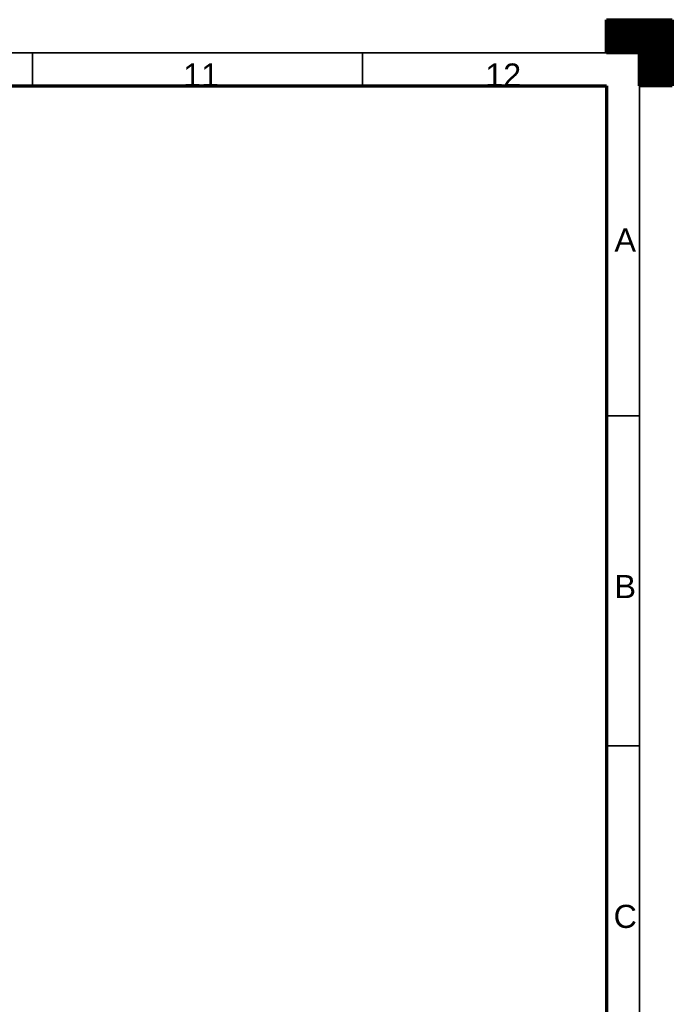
# Model space of a CAD drawing. Header units: millimetres. Extents: x 0 to 594, y 0 to 420.
# Tile 9 of 9: x 495 to 594, y 271 to 420. Entities that reach past the tile are written whole.
import ezdxf

# ---------------------------------------------------------------- set-up
doc = ezdxf.new("R2010")
doc.units = ezdxf.units.MM
doc.layers.add('256', color=7, linetype='Continuous', true_color=0xffffff)
doc.styles.add('Arial', font='Arial')

# ---------------------------------------------------------------- blocks, each defined once
blk = doc.blocks.new('HATCH5')
at = {"color": 18, "lineweight": 13}
for p, q in [((584, 419.98988), (594, 419.98988)), ((584, 419.94755), (594, 419.94755)), ((584, 419.90522), (594, 419.90522)), ((584, 419.86289), (594, 419.86289)), ((584, 419.82056), (594, 419.82056)), ((584, 419.77823), (594, 419.77823)), ((584, 419.7359), (594, 419.7359)), ((584, 419.69357), (594, 419.69357)), ((584, 419.65124), (594, 419.65124)), ((584, 419.60891), (594, 419.60891)), ((584, 419.56658), (594, 419.56658)), ((584, 419.52425), (594, 419.52425)), ((584, 419.48192), (594, 419.48192)), ((584, 419.43959), (594, 419.43959)), ((584, 419.39726), (594, 419.39726)), ((584, 419.35493), (594, 419.35493)), ((584, 419.3126), (594, 419.3126)), ((584, 419.27027), (594, 419.27027)), ((584, 419.22794), (594, 419.22794)), ((584, 419.18561), (594, 419.18561)), ((584, 419.14328), (594, 419.14328)), ((584, 419.10095), (594, 419.10095)), ((584, 419.05862), (594, 419.05862)), ((584, 419.01629), (594, 419.01629)), ((584, 418.97396), (594, 418.97396)), ((584, 418.93163), (594, 418.93163)), ((584, 418.8893), (594, 418.8893)), ((584, 418.84697), (594, 418.84697)), ((584, 418.80464), (594, 418.80464)), ((584, 418.76231), (594, 418.76231)), ((584, 418.71998), (594, 418.71998)), ((584, 418.67765), (594, 418.67765)), ((584, 418.63532), (594, 418.63532)), ((584, 418.59299), (594, 418.59299)), ((584, 418.55066), (594, 418.55066)), ((584, 418.50833), (594, 418.50833)), ((584, 418.466), (594, 418.466)), ((584, 418.42367), (594, 418.42367)), ((584, 418.38134), (594, 418.38134)), ((584, 418.33901), (594, 418.33901)), ((584, 418.29668), (594, 418.29668)), ((584, 418.25435), (594, 418.25435)), ((584, 418.21202), (594, 418.21202)), ((584, 418.16969), (594, 418.16969)), ((584, 418.12736), (594, 418.12736)), ((584, 418.08503), (594, 418.08503)), ((584, 418.0427), (594, 418.0427)), ((584, 418.00037), (594, 418.00037)), ((584, 417.95804), (594, 417.95804)), ((584, 417.91571), (594, 417.91571)), ((584, 417.87338), (594, 417.87338)), ((584, 417.83105), (594, 417.83105)), ((584, 417.78872), (594, 417.78872)), ((584, 417.74639), (594, 417.74639)), ((584, 417.70406), (594, 417.70406)), ((584, 417.66173), (594, 417.66173)), ((584, 417.6194), (594, 417.6194)), ((584, 417.57707), (594, 417.57707)), ((584, 417.53474), (594, 417.53474)), ((584, 417.49241), (594, 417.49241)), ((584, 417.45008), (594, 417.45008)), ((584, 417.40775), (594, 417.40775)), ((584, 417.36542), (594, 417.36542)), ((584, 417.32309), (594, 417.32309)), ((584, 417.28076), (594, 417.28076)), ((584, 417.23843), (594, 417.23843)), ((584, 417.1961), (594, 417.1961)), ((584, 417.15377), (594, 417.15377)), ((584, 417.11144), (594, 417.11144)), ((584, 417.06911), (594, 417.06911)), ((584, 417.02678), (594, 417.02678)), ((584, 416.98445), (594, 416.98445)), ((584, 416.94212), (594, 416.94212)), ((584, 416.89979), (594, 416.89979)), ((584, 416.85746), (594, 416.85746)), ((584, 416.81513), (594, 416.81513)), ((584, 416.7728), (594, 416.7728)), ((584, 416.73047), (594, 416.73047)), ((584, 416.68814), (594, 416.68814)), ((584, 416.64581), (594, 416.64581)), ((584, 416.60348), (594, 416.60348)), ((584, 416.56115), (594, 416.56115)), ((584, 416.51882), (594, 416.51882)), ((584, 416.47649), (594, 416.47649)), ((584, 416.43416), (594, 416.43416)), ((584, 416.39183), (594, 416.39183)), ((584, 416.3495), (594, 416.3495)), ((584, 416.30717), (594, 416.30717)), ((584, 416.26484), (594, 416.26484)), ((584, 416.22251), (594, 416.22251)), ((584, 416.18018), (594, 416.18018)), ((584, 416.13785), (594, 416.13785)), ((584, 416.09552), (594, 416.09552)), ((584, 416.05319), (594, 416.05319)), ((584, 416.01086), (594, 416.01086)), ((584, 415.96853), (594, 415.96853)), ((584, 415.9262), (594, 415.9262)), ((584, 415.88387), (594, 415.88387)), ((584, 415.84154), (594, 415.84154)), ((584, 415.79921), (594, 415.79921)), ((584, 415.75688), (594, 415.75688)), ((584, 415.71455), (594, 415.71455)), ((584, 415.67222), (594, 415.67222)), ((584, 415.62989), (594, 415.62989)), ((584, 415.58756), (594, 415.58756)), ((584, 415.54523), (594, 415.54523)), ((584, 415.5029), (594, 415.5029)), ((584, 415.46057), (594, 415.46057)), ((584, 415.41824), (594, 415.41824)), ((584, 415.37591), (594, 415.37591)), ((584, 415.33358), (594, 415.33358)), ((584, 415.29125), (594, 415.29125)), ((584, 415.24892), (594, 415.24892)), ((584, 415.20659), (594, 415.20659)), ((584, 415.16426), (594, 415.16426)), ((584, 415.12193), (594, 415.12193)), ((584, 415.0796), (594, 415.0796)), ((584, 415.03727), (594, 415.03727)), ((589, 414.99494), (594, 414.99494)), ((589, 414.95261), (594, 414.95261)), ((589, 414.91028), (594, 414.91028)), ((589, 414.86795), (594, 414.86795)), ((589, 414.82562), (594, 414.82562)), ((589, 414.78329), (594, 414.78329)), ((589, 414.74096), (594, 414.74096)), ((589, 414.69863), (594, 414.69863)), ((589, 414.6563), (594, 414.6563)), ((589, 414.61397), (594, 414.61397)), ((589, 414.57164), (594, 414.57164)), ((589, 414.52931), (594, 414.52931)), ((589, 414.48698), (594, 414.48698)), ((589, 414.44465), (594, 414.44465)), ((589, 414.40232), (594, 414.40232)), ((589, 414.35999), (594, 414.35999)), ((589, 414.31766), (594, 414.31766)), ((589, 414.27533), (594, 414.27533)), ((589, 414.233), (594, 414.233)), ((589, 414.19067), (594, 414.19067)), ((589, 414.14834), (594, 414.14834)), ((589, 414.10601), (594, 414.10601)), ((589, 414.06368), (594, 414.06368)), ((589, 414.02135), (594, 414.02135)), ((589, 413.97902), (594, 413.97902)), ((589, 413.93669), (594, 413.93669)), ((589, 413.89436), (594, 413.89436)), ((589, 413.85203), (594, 413.85203)), ((589, 413.8097), (594, 413.8097)), ((589, 413.76737), (594, 413.76737)), ((589, 413.72504), (594, 413.72504)), ((589, 413.68271), (594, 413.68271)), ((589, 413.64038), (594, 413.64038)), ((589, 413.59805), (594, 413.59805)), ((589, 413.55572), (594, 413.55572)), ((589, 413.51339), (594, 413.51339)), ((589, 413.47106), (594, 413.47106)), ((589, 413.42873), (594, 413.42873)), ((589, 413.3864), (594, 413.3864)), ((589, 413.34407), (594, 413.34407)), ((589, 413.30174), (594, 413.30174)), ((589, 413.25941), (594, 413.25941)), ((589, 413.21708), (594, 413.21708)), ((589, 413.17475), (594, 413.17475)), ((589, 413.13242), (594, 413.13242)), ((589, 413.09009), (594, 413.09009)), ((589, 413.04776), (594, 413.04776)), ((589, 413.00543), (594, 413.00543)), ((589, 412.9631), (594, 412.9631)), ((589, 412.92077), (594, 412.92077)), ((589, 412.87844), (594, 412.87844)), ((589, 412.83611), (594, 412.83611)), ((589, 412.79378), (594, 412.79378)), ((589, 412.75145), (594, 412.75145)), ((589, 412.70912), (594, 412.70912)), ((589, 412.66679), (594, 412.66679)), ((589, 412.62446), (594, 412.62446)), ((589, 412.58213), (594, 412.58213)), ((589, 412.5398), (594, 412.5398)), ((589, 412.49747), (594, 412.49747)), ((589, 412.45514), (594, 412.45514)), ((589, 412.41281), (594, 412.41281)), ((589, 412.37048), (594, 412.37048)), ((589, 412.32815), (594, 412.32815)), ((589, 412.28582), (594, 412.28582)), ((589, 412.24349), (594, 412.24349)), ((589, 412.20116), (594, 412.20116)), ((589, 412.15883), (594, 412.15883)), ((589, 412.1165), (594, 412.1165)), ((589, 412.07417), (594, 412.07417)), ((589, 412.03184), (594, 412.03184)), ((589, 411.98951), (594, 411.98951)), ((589, 411.94718), (594, 411.94718)), ((589, 411.90485), (594, 411.90485)), ((589, 411.86252), (594, 411.86252)), ((589, 411.82019), (594, 411.82019)), ((589, 411.77786), (594, 411.77786)), ((589, 411.73553), (594, 411.73553)), ((589, 411.6932), (594, 411.6932)), ((589, 411.65087), (594, 411.65087)), ((589, 411.60854), (594, 411.60854)), ((589, 411.56621), (594, 411.56621)), ((589, 411.52388), (594, 411.52388)), ((589, 411.48155), (594, 411.48155)), ((589, 411.43922), (594, 411.43922)), ((589, 411.39689), (594, 411.39689)), ((589, 411.35456), (594, 411.35456)), ((589, 411.31223), (594, 411.31223)), ((589, 411.2699), (594, 411.2699)), ((589, 411.22757), (594, 411.22757)), ((589, 411.18524), (594, 411.18524)), ((589, 411.14291), (594, 411.14291)), ((589, 411.10058), (594, 411.10058)), ((589, 411.05825), (594, 411.05825)), ((589, 411.01592), (594, 411.01592)), ((589, 410.97359), (594, 410.97359)), ((589, 410.93126), (594, 410.93126)), ((589, 410.88893), (594, 410.88893)), ((589, 410.8466), (594, 410.8466)), ((589, 410.80427), (594, 410.80427)), ((589, 410.76194), (594, 410.76194)), ((589, 410.71961), (594, 410.71961)), ((589, 410.67728), (594, 410.67728)), ((589, 410.63495), (594, 410.63495)), ((589, 410.59262), (594, 410.59262)), ((589, 410.55029), (594, 410.55029)), ((589, 410.50796), (594, 410.50796)), ((589, 410.46563), (594, 410.46563)), ((589, 410.4233), (594, 410.4233)), ((589, 410.38097), (594, 410.38097)), ((589, 410.33864), (594, 410.33864)), ((589, 410.29631), (594, 410.29631)), ((589, 410.25398), (594, 410.25398)), ((589, 410.21165), (594, 410.21165)), ((589, 410.16932), (594, 410.16932)), ((589, 410.12699), (594, 410.12699)), ((589, 410.08466), (594, 410.08466)), ((589, 410.04233), (594, 410.04233)), ((589, 410), (594, 410))]:
    blk.add_line(p, q, dxfattribs=at)

msp = doc.modelspace()

# ---------------------------------------------------------------- linework, layer by layer
at = {"layer": '256', "color": 18, "linetype": 'Continuous', "lineweight": 70}
for p, q in [((584, 420), (594, 420)), ((584, 415), (584, 420)), ((594, 420), (594, 410)), ((589, 415), (584, 415)), ((589, 410), (589, 415)), ((20, 410), (584, 410)), ((584, 410), (584, 10)), ((594, 410), (589, 410))]:
    msp.add_line(p, q, dxfattribs=at)
at = {"layer": '256', "color": 18, "linetype": 'Continuous', "lineweight": 35}
for p, q in [((15, 415), (589, 415)), ((497, 415), (497, 410)), ((547, 415), (547, 410)), ((589, 415), (589, 5)), ((584, 360), (589, 360)), ((584, 310), (589, 310))]:
    msp.add_line(p, q, dxfattribs=at)

# ---------------------------------------------------------------- block references
msp.add_blockref('HATCH5', (0, 0), dxfattribs=at)

# ---------------------------------------------------------------- texts
at = {"layer": '256', "color": 18, "linetype": 'Continuous', "lineweight": 13, "char_height": 3.5, "attachment_point": 7, "line_spacing_factor": 1.047437, "style": 'Arial'}
for s, insert in [('\\fArial|b0|i0;\\W1.0000;11', (519.823, 409.864)), ('\\fArial|b0|i0;\\W1.0000;12', (565.641, 409.864)), ('\\fArial|b0|i0;\\W1.0000;A', (585.23, 384.871)), ('\\fArial|b0|i0;\\W1.0000;B', (585.23, 332.371)), ('\\fArial|b0|i0;\\W1.0000;C', (585.095, 282.342))]:
    msp.add_mtext(s, dxfattribs=dict(at, insert=insert))

doc.saveas('drawing.dxf')
